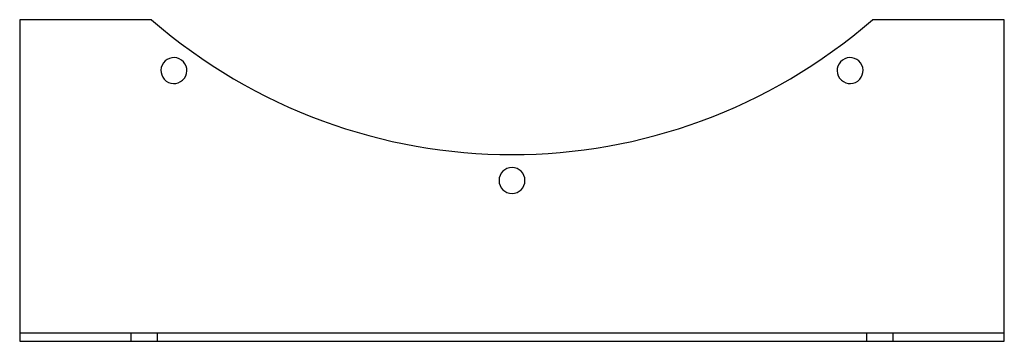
# Model space of a CAD drawing. Header units: millimetres. Extents: x -238 to 238, y -78 to 78.
import ezdxf

# ---------------------------------------------------------------- set-up
doc = ezdxf.new("R2010")
doc.units = ezdxf.units.MM
doc.layers.add('HIDDEN', color=7, linetype='Continuous')
doc.layers.add('THICK', color=7, linetype='Continuous')

msp = doc.modelspace()

# ---------------------------------------------------------------- linework, layer by layer
at = {"layer": 'HIDDEN'}
for p, q in [((-237.5, 77.5), (-237.5, 77.5)), ((-173.85, 77.5), (-173.85, 77.5)), ((173.85, 77.5), (173.85, 77.5)), ((237.5, 77.5), (237.5, 77.5)), ((-237.5, -73.5), (237.5, -73.5)), ((-237.5, -73.5), (-237.5, -73.5)), ((-183.75, -77.5), (-183.75, -73.5)), ((-171.25, -73.5), (-171.25, -77.5)), ((171.25, -77.5), (171.25, -73.5)), ((183.75, -73.5), (183.75, -77.5)), ((237.5, -73.5), (237.5, -73.5)), ((-237.5, -77.5), (-237.5, -77.5)), ((237.5, -77.5), (237.5, -77.5))]:
    msp.add_line(p, q, dxfattribs=at)
at = {"layer": 'THICK'}
for p, q in [((-173.85, 77.5), (-237.5, 77.5)), ((-237.5, 77.5), (-237.5, -77.5)), ((237.5, 77.5), (173.85, 77.5)), ((237.5, -77.5), (237.5, 77.5)), ((-237.5, -77.5), (237.5, -77.5))]:
    msp.add_line(p, q, dxfattribs=at)
for centre, radius, start, end in [((0, 277.5), 265, 229.0006, 310.9993), ((-163.11, 53), 6.25, 324, 144), ((163.11, 53), 6.25, 36, 216), ((-163.11, 53), 6.25, 144, 324), ((163.11, 53), 6.25, 216, 36), ((0, 0), 6.25, 0, 180), ((0, 0), 6.25, 180, 0)]:
    msp.add_arc(centre, radius, start, end, dxfattribs=at)

doc.saveas('drawing.dxf')
